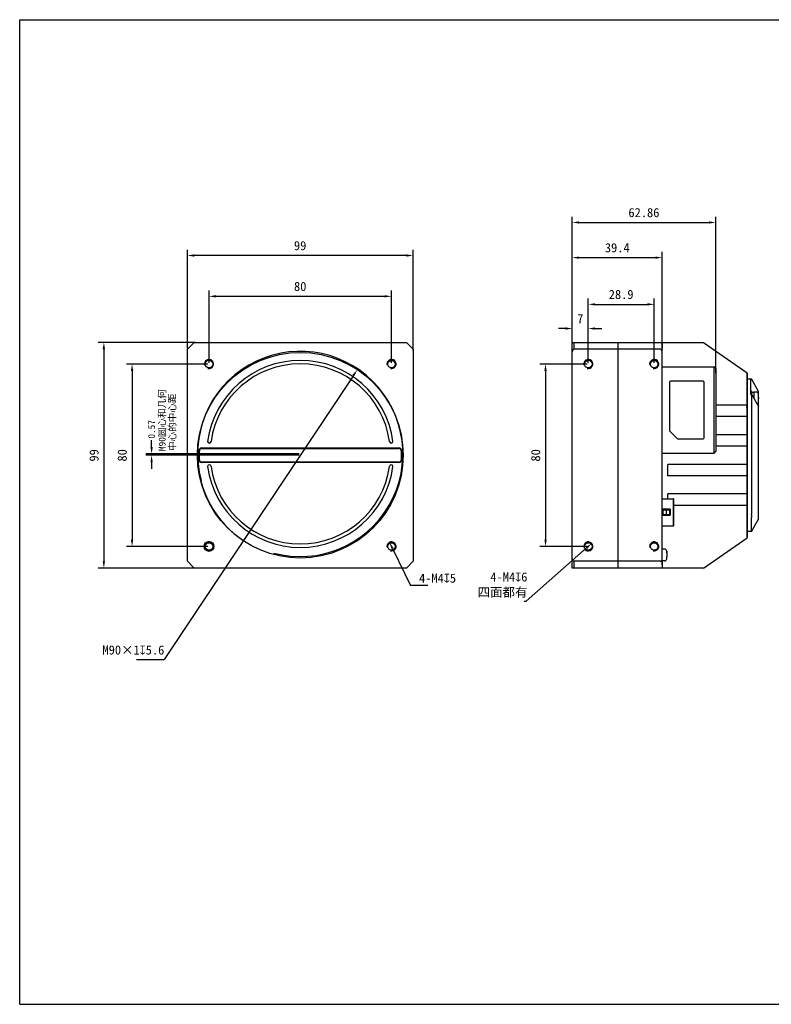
# Model space of a CAD drawing. Header units: millimetres. Extents: x 0 to 559, y 0 to 432.
# Tile 1 of 3: x 0 to 330, y 0 to 432. Entities that reach past the tile are written whole.
import ezdxf

# ---------------------------------------------------------------- set-up
doc = ezdxf.new("R2010")
doc.units = ezdxf.units.MM
doc.header["$LTSCALE"] = 30.734
doc.header["$PDMODE"] = 3
doc.header["$PDSIZE"] = 8
doc.layers.get('0').update_dxf_attribs({"linetype": 'CONTINUOUS'})
doc.layers.get('Defpoints').update_dxf_attribs({"linetype": 'CONTINUOUS'})
for name, color, linetype in [('00_COMPONENTS', 7, 'CONTINUOUS'), ('0_COMPONENTS', 7, 'CONTINUOUS'), ('20_ALL_FEATURES', 7, 'CONTINUOUS'), ('51__DRAFT_DIMS', 7, 'CONTINUOUS')]:
    doc.layers.add(name, color=color, linetype=linetype)
doc.styles.get("Standard").update_dxf_attribs({"font": 'simfang.ttf'})
doc.dimstyles.new('DIMSTYLE_6', dxfattribs={"dimtxt": 4, "dimasz": 3, "dimexe": 2.5, "dimexo": 0.5, "dimgap": 1, "dimtad": 1, "dimdsep": 46, "dimtxsty": 'STANDARD', "dimblk": '_FILLED', "dimblk1": '_FILLED', "dimblk2": '_FILLED', "dimcen": 0.09, "dimclrt": 3, "dimazin": 2, "dimtp": 0.5, "dimtm": 0.5, "dimtfac": 1, "dimtofl": 0, "dimtmove": 0, "dimatfit": 3, "dimldrblk": '_FILLED', "dimfxl": 1, "dimtolj": 1, "dimarcsym": 0})
doc.dimstyles.get("Standard").update_dxf_attribs({"dimtxt": 3, "dimasz": 3, "dimexe": 2.5, "dimexo": 0.5, "dimtad": 1, "dimdsep": 46, "dimtxsty": 'STANDARD', "dimblk": '_FILLED', "dimblk1": '_FILLED', "dimblk2": '_FILLED', "dimcen": 0.09, "dimclrt": 3, "dimazin": 2, "dimtol": 1, "dimtp": 0.01, "dimtm": 0.01, "dimtfac": 1, "dimtofl": 0, "dimtmove": 0, "dimatfit": 3, "dimldrblk": '_FILLED', "dimfxl": 1, "dimtolj": 1, "dimarcsym": 0})

# ---------------------------------------------------------------- blocks, each defined once
blk = doc.blocks.new('_FILLED')
at = {"color": 0, "linetype": 'ByBlock'}
blk.add_solid([(0, 0), (-1, 0.17), (-1, -0.17)], dxfattribs=at)
blk = doc.blocks.new('*D1')
at = {"layer": '51__DRAFT_DIMS', "color": 0, "lineweight": -2}
for p, q in [((77.14, 290.3), (34.4, 290.3)), ((36.9, 287.3), (36.9, 194.3)), ((108.21, 191.3), (34.4, 191.3))]:
    blk.add_line(p, q, dxfattribs=at)
at = {"layer": 'Defpoints', "color": 0}
for p in [(77.64, 290.3), (36.9, 191.3), (108.71, 191.3)]:
    blk.add_point(p, dxfattribs=at)
at = {"layer": '51__DRAFT_DIMS', "color": 0, "linetype": 'ByBlock', "lineweight": -2, "xscale": 3, "yscale": 3, "zscale": 3}
for p, rotation in [((36.9, 290.3), 89.99999999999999), ((36.9, 191.3), 270)]:
    blk.add_blockref('_FILLED', p, dxfattribs=dict(at, rotation=rotation))
at = {"layer": '51__DRAFT_DIMS', "insert": (30.57, 240.74), "char_height": 4, "attachment_point": 2, "rotation": 90, "line_spacing_factor": 0.9}
blk.add_mtext('\\A1;99', dxfattribs=at)
blk = doc.blocks.new('*D2')
at = {"layer": '51__DRAFT_DIMS', "color": 0, "lineweight": -2}
for p, q in [((73.51, 287.8), (73.51, 330.88)), ((169.51, 328.38), (76.51, 328.38)), ((172.51, 286.67), (172.51, 330.88))]:
    blk.add_line(p, q, dxfattribs=at)
at = {"layer": 'Defpoints', "color": 0}
for p in [(73.51, 328.38), (73.51, 287.3), (172.51, 286.17)]:
    blk.add_point(p, dxfattribs=at)
at = {"layer": '51__DRAFT_DIMS', "color": 0, "linetype": 'ByBlock', "lineweight": -2, "xscale": 3, "yscale": 3, "zscale": 3, "rotation": 180}
blk.add_blockref('_FILLED', (73.51, 328.38), dxfattribs=at)
at = {"layer": '51__DRAFT_DIMS', "color": 0, "linetype": 'ByBlock', "lineweight": -2, "xscale": 3, "yscale": 3, "zscale": 3}
blk.add_blockref('_FILLED', (172.51, 328.38), dxfattribs=at)
at = {"layer": '51__DRAFT_DIMS', "insert": (122.95, 334.72), "char_height": 4, "attachment_point": 2, "line_spacing_factor": 0.9}
blk.add_mtext('\\A1;99', dxfattribs=at)
blk = doc.blocks.new('*D3')
at = {"layer": '51__DRAFT_DIMS', "color": 0, "lineweight": -2}
for p, q in [((83.01, 281.3), (83.01, 312.99)), ((163.01, 281.3), (163.01, 312.99)), ((86.01, 310.49), (160.01, 310.49))]:
    blk.add_line(p, q, dxfattribs=at)
at = {"layer": 'Defpoints', "color": 0}
for p in [(163.01, 310.49), (83.01, 280.8), (163.01, 280.8)]:
    blk.add_point(p, dxfattribs=at)
at = {"layer": '51__DRAFT_DIMS', "color": 0, "linetype": 'ByBlock', "lineweight": -2, "xscale": 3, "yscale": 3, "zscale": 3, "rotation": 180}
blk.add_blockref('_FILLED', (83.01, 310.49), dxfattribs=at)
at = {"layer": '51__DRAFT_DIMS', "color": 0, "linetype": 'ByBlock', "lineweight": -2, "xscale": 3, "yscale": 3, "zscale": 3}
blk.add_blockref('_FILLED', (163.01, 310.49), dxfattribs=at)
at = {"layer": '51__DRAFT_DIMS', "insert": (122.97, 316.82), "char_height": 4, "attachment_point": 2, "line_spacing_factor": 0.9}
blk.add_mtext('\\A1;80', dxfattribs=at)
blk = doc.blocks.new('*D4')
at = {"layer": '51__DRAFT_DIMS', "color": 0, "lineweight": -2}
for p, q in [((82.51, 280.8), (46.76, 280.8)), ((49.26, 277.8), (49.26, 203.8)), ((82.51, 200.8), (46.76, 200.8))]:
    blk.add_line(p, q, dxfattribs=at)
at = {"layer": 'Defpoints', "color": 0}
for p in [(83.01, 280.8), (49.26, 200.8), (83.01, 200.8)]:
    blk.add_point(p, dxfattribs=at)
at = {"layer": '51__DRAFT_DIMS', "color": 0, "linetype": 'ByBlock', "lineweight": -2, "xscale": 3, "yscale": 3, "zscale": 3}
for p, rotation in [((49.26, 280.8), 89.99999999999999), ((49.26, 200.8), 270)]:
    blk.add_blockref('_FILLED', p, dxfattribs=dict(at, rotation=rotation))
at = {"layer": '51__DRAFT_DIMS', "insert": (42.93, 240.75), "char_height": 4, "attachment_point": 2, "rotation": 90, "line_spacing_factor": 0.9}
blk.add_mtext('\\A1;80', dxfattribs=at)
blk = doc.blocks.new('*D59')
at = {"layer": '51__DRAFT_DIMS', "color": 0, "lineweight": -2}
for p in [(163.44, 199.9), (179, 183.63)]:
    blk.add_line(p, (171.26, 183.63), dxfattribs=at)
at = {"layer": 'Defpoints', "color": 0}
for p in [(162.14, 202.6), (163.88, 198.99)]:
    blk.add_point(p, dxfattribs=at)
at = {"layer": '51__DRAFT_DIMS', "color": 0, "linetype": 'ByBlock', "lineweight": -2, "xscale": 3, "yscale": 3, "zscale": 3, "rotation": 115.6809247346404}
blk.add_blockref('_FILLED', (162.14, 202.6), dxfattribs=at)
at = {"layer": '51__DRAFT_DIMS', "insert": (179, 185.97), "char_height": 4, "attachment_point": 1, "line_spacing_factor": 0.9}
blk.add_mtext('\\A1;{}{{\\H0.7x;}{}}', dxfattribs=at)
blk = doc.blocks.new('*D56')
at = {"layer": '51__DRAFT_DIMS', "color": 0, "lineweight": -2}
for p in [(146.28, 275.76), (51.27, 151.23)]:
    blk.add_line(p, (63.39, 151.23), dxfattribs=at)
at = {"layer": 'Defpoints', "color": 0}
for p in [(147.94, 278.26), (98.08, 203.34)]:
    blk.add_point(p, dxfattribs=at)
at = {"layer": '51__DRAFT_DIMS', "color": 0, "linetype": 'ByBlock', "lineweight": -2, "xscale": 3, "yscale": 3, "zscale": 3, "rotation": 56.35182782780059}
blk.add_blockref('_FILLED', (147.94, 278.26), dxfattribs=at)
at = {"layer": '51__DRAFT_DIMS', "insert": (54.2, 157.56), "char_height": 4, "attachment_point": 3, "line_spacing_factor": 0.9}
blk.add_mtext('\\A1; {}{{\\H0.7x;}{}}', dxfattribs=at)
blk = doc.blocks.new('*D7')
at = {"layer": '51__DRAFT_DIMS', "color": 0, "lineweight": -2}
for p, q in [((248.77, 280.8), (228.02, 280.8)), ((230.52, 277.8), (230.52, 203.8)), ((248.77, 200.8), (228.02, 200.8))]:
    blk.add_line(p, q, dxfattribs=at)
at = {"layer": 'Defpoints', "color": 0}
for p in [(249.27, 280.8), (230.52, 200.8), (249.27, 200.8)]:
    blk.add_point(p, dxfattribs=at)
at = {"layer": '51__DRAFT_DIMS', "color": 0, "linetype": 'ByBlock', "lineweight": -2, "xscale": 3, "yscale": 3, "zscale": 3}
for p, rotation in [((230.52, 280.8), 89.99999999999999), ((230.52, 200.8), 270)]:
    blk.add_blockref('_FILLED', p, dxfattribs=dict(at, rotation=rotation))
at = {"layer": '51__DRAFT_DIMS', "insert": (224.18, 240.75), "char_height": 4, "attachment_point": 2, "rotation": 90, "line_spacing_factor": 0.9}
blk.add_mtext('\\A1;80', dxfattribs=at)
blk = doc.blocks.new('*D8')
at = {"layer": '51__DRAFT_DIMS', "color": 0, "lineweight": -2}
for p, q in [((242.27, 286.67), (242.27, 298.86)), ((249.27, 281.3), (249.27, 298.86)), ((239.27, 296.36), (236.27, 296.36)), ((252.27, 296.36), (255.27, 296.36))]:
    blk.add_line(p, q, dxfattribs=at)
at = {"layer": 'Defpoints', "color": 0}
for p in [(249.27, 296.36), (242.27, 286.17), (249.27, 280.8)]:
    blk.add_point(p, dxfattribs=at)
at = {"layer": '51__DRAFT_DIMS', "color": 0, "linetype": 'ByBlock', "lineweight": -2, "xscale": 3, "yscale": 3, "zscale": 3}
blk.add_blockref('_FILLED', (242.27, 296.36), dxfattribs=at)
at = {"layer": '51__DRAFT_DIMS', "color": 0, "linetype": 'ByBlock', "lineweight": -2, "xscale": 3, "yscale": 3, "zscale": 3, "rotation": 180}
blk.add_blockref('_FILLED', (249.27, 296.36), dxfattribs=at)
at = {"layer": '51__DRAFT_DIMS', "insert": (245.75, 302.7), "char_height": 4, "attachment_point": 2, "line_spacing_factor": 0.9}
blk.add_mtext('\\A1;7', dxfattribs=at)
blk = doc.blocks.new('*D9')
at = {"layer": '51__DRAFT_DIMS', "color": 0, "lineweight": -2}
for p, q in [((249.27, 281.3), (249.27, 309.47)), ((252.27, 306.97), (275.17, 306.97)), ((278.17, 281.3), (278.17, 309.47))]:
    blk.add_line(p, q, dxfattribs=at)
at = {"layer": 'Defpoints', "color": 0}
for p in [(278.17, 306.97), (249.27, 280.8), (278.17, 280.8)]:
    blk.add_point(p, dxfattribs=at)
at = {"layer": '51__DRAFT_DIMS', "color": 0, "linetype": 'ByBlock', "lineweight": -2, "xscale": 3, "yscale": 3, "zscale": 3, "rotation": 180}
blk.add_blockref('_FILLED', (249.27, 306.97), dxfattribs=at)
at = {"layer": '51__DRAFT_DIMS', "color": 0, "linetype": 'ByBlock', "lineweight": -2, "xscale": 3, "yscale": 3, "zscale": 3}
blk.add_blockref('_FILLED', (278.17, 306.97), dxfattribs=at)
at = {"layer": '51__DRAFT_DIMS', "insert": (263.67, 313.31), "char_height": 4, "attachment_point": 2, "line_spacing_factor": 0.9}
blk.add_mtext('\\A1;28.9', dxfattribs=at)
blk = doc.blocks.new('*D10')
at = {"layer": '51__DRAFT_DIMS', "color": 0, "lineweight": -2}
for p, q in [((242.27, 286.67), (242.27, 329.95)), ((281.67, 286.67), (281.67, 329.95)), ((245.27, 327.45), (278.67, 327.45))]:
    blk.add_line(p, q, dxfattribs=at)
at = {"layer": 'Defpoints', "color": 0}
for p in [(281.67, 327.45), (242.27, 286.17), (281.67, 286.17)]:
    blk.add_point(p, dxfattribs=at)
at = {"layer": '51__DRAFT_DIMS', "color": 0, "linetype": 'ByBlock', "lineweight": -2, "xscale": 3, "yscale": 3, "zscale": 3, "rotation": 180}
blk.add_blockref('_FILLED', (242.27, 327.45), dxfattribs=at)
at = {"layer": '51__DRAFT_DIMS', "color": 0, "linetype": 'ByBlock', "lineweight": -2, "xscale": 3, "yscale": 3, "zscale": 3}
blk.add_blockref('_FILLED', (281.67, 327.45), dxfattribs=at)
at = {"layer": '51__DRAFT_DIMS', "insert": (261.98, 333.79), "char_height": 4, "attachment_point": 2, "line_spacing_factor": 0.9}
blk.add_mtext('\\A1;39.4', dxfattribs=at)
blk = doc.blocks.new('*D11')
at = {"layer": '51__DRAFT_DIMS', "color": 0, "lineweight": -2}
for p, q in [((242.27, 286.67), (242.27, 345.38)), ((245.27, 342.88), (302.13, 342.88)), ((305.13, 276.84), (305.13, 345.38))]:
    blk.add_line(p, q, dxfattribs=at)
at = {"layer": 'Defpoints', "color": 0}
for p in [(305.13, 342.88), (242.27, 286.17), (305.13, 276.34)]:
    blk.add_point(p, dxfattribs=at)
at = {"layer": '51__DRAFT_DIMS', "color": 0, "linetype": 'ByBlock', "lineweight": -2, "xscale": 3, "yscale": 3, "zscale": 3, "rotation": 180}
blk.add_blockref('_FILLED', (242.27, 342.88), dxfattribs=at)
at = {"layer": '51__DRAFT_DIMS', "color": 0, "linetype": 'ByBlock', "lineweight": -2, "xscale": 3, "yscale": 3, "zscale": 3}
blk.add_blockref('_FILLED', (305.13, 342.88), dxfattribs=at)
at = {"layer": '51__DRAFT_DIMS', "insert": (273.66, 349.21), "char_height": 4, "attachment_point": 2, "line_spacing_factor": 0.9}
blk.add_mtext('\\A1;62.86', dxfattribs=at)
blk = doc.blocks.new('*D58')
at = {"layer": '51__DRAFT_DIMS', "color": 0, "lineweight": -2}
for p in [(248.52, 200.13), (221.09, 176.75)]:
    blk.add_line(p, (222.09, 176.75), dxfattribs=at)
at = {"layer": 'Defpoints', "color": 0}
for p in [(247.77, 199.47), (250.77, 202.12)]:
    blk.add_point(p, dxfattribs=at)
at = {"layer": '51__DRAFT_DIMS', "color": 0, "linetype": 'ByBlock', "lineweight": -2, "xscale": 3, "yscale": 3, "zscale": 3, "rotation": 41.51144558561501}
blk.add_blockref('_FILLED', (250.77, 202.12), dxfattribs=at)
at = {"layer": '51__DRAFT_DIMS', "insert": (221.09, 179.08), "char_height": 4, "attachment_point": 3, "line_spacing_factor": 0.9}
blk.add_mtext('\\A1;{}{{\\H0.7x;}{}}', dxfattribs=at)
blk = doc.blocks.new('*D73')
at = {"color": 0, "lineweight": -2}
for p, q in [((57.82, 244.37), (57.82, 247.37)), ((122.51, 241.37), (55.32, 241.37)), ((122.51, 240.8), (55.32, 240.8)), ((57.82, 237.8), (57.82, 234.8))]:
    blk.add_line(p, q, dxfattribs=at)
at = {"layer": 'Defpoints', "color": 0}
for p in [(57.82, 241.37), (123.01, 241.37), (123.01, 240.8)]:
    blk.add_point(p, dxfattribs=at)
at = {"color": 0, "linetype": 'ByBlock', "lineweight": -2, "xscale": 3, "yscale": 3, "zscale": 3}
for p, rotation in [((57.82, 241.37), 270), ((57.82, 240.8), 90)]:
    blk.add_blockref('_FILLED', p, dxfattribs=dict(at, rotation=rotation))
at = {"color": 0, "insert": (57.82, 252.15), "char_height": 3, "attachment_point": 5, "rotation": 90}
blk.add_mtext('\\A1;0.57{}{{\\H0.7x;}{}}', dxfattribs=at)

msp = doc.modelspace()

# ---------------------------------------------------------------- linework, layer by layer
at = {"color": 7}
for p, q in [((0, 0), (0, 431.8)), ((0, 431.8), (558.8, 431.8)), ((0, 0), (558.8, 0))]:
    msp.add_line(p, q, dxfattribs=at)
for p, q in [((281.827, 217.094), (281.827, 214.5)), ((281.927, 216.972), (281.927, 214.622)), ((281.927, 216.797), (281.927, 214.797))]:
    msp.add_line(p, q)
at = {"layer": '00_COMPONENTS', "color": 7}
for p, q in [((76.51, 290.297), (73.51, 287.297)), ((76.46, 290.297), (169.51, 290.297)), ((172.51, 287.297), (169.51, 290.297)), ((242.267, 191.297), (242.267, 290.297)), ((242.267, 290.297), (262.267, 290.297)), ((262.267, 290.297), (262.267, 191.297)), ((262.367, 289.397), (262.267, 289.397)), ((262.367, 191.297), (262.367, 290.297)), ((262.367, 290.297), (299.71, 290.297)), ((281.667, 290.297), (281.667, 288.857)), ((299.71, 290.297), (318.918, 276.997)), ((73.51, 194.297), (73.51, 287.297)), ((172.51, 287.297), (172.51, 194.297)), ((262.267, 287.297), (243.067, 287.297)), ((280.867, 287.297), (262.367, 287.297)), ((281.667, 192.742), (281.667, 288.852)), ((281.667, 279.587), (304.327, 279.587)), ((304.327, 279.587), (304.327, 241.587)), ((305.127, 278.787), (304.327, 279.587)), ((305.127, 278.787), (305.127, 242.387)), ((318.917, 204.597), (318.917, 276.997)), ((284.827, 272.737), (284.827, 251.664)), ((299.627, 273.237), (285.327, 273.237)), ((300.127, 248.437), (300.127, 272.737)), ((318.917, 274.293), (320.862, 274.293)), ((323.917, 268.793), (320.862, 274.293)), ((318.917, 262.797), (305.127, 262.797)), ((318.417, 262.043), (318.917, 262.043)), ((318.917, 257.797), (305.127, 257.797)), ((284.974, 251.311), (288.201, 248.084)), ((82.381, 246.867), (82.388, 246.867)), ((83.888, 246.867), (83.895, 246.867)), ((162.126, 246.867), (162.133, 246.867)), ((163.633, 246.867), (163.64, 246.867)), ((288.555, 247.937), (299.627, 247.937)), ((318.917, 249.797), (305.127, 249.797)), ((78.56, 238.797), (78.56, 242.797)), ((78.76, 238.797), (78.76, 242.797)), ((79.76, 243.997), (166.26, 243.997)), ((79.76, 243.797), (166.26, 243.797)), ((167.26, 242.797), (167.26, 238.797)), ((167.46, 242.797), (167.46, 238.797)), ((305.127, 242.387), (304.327, 241.587)), ((318.917, 244.797), (305.127, 244.797)), ((166.26, 237.797), (79.76, 237.797)), ((166.26, 237.597), (79.76, 237.597)), ((304.327, 241.587), (281.667, 241.587)), ((82.388, 235.297), (82.381, 235.297)), ((83.895, 235.297), (83.888, 235.297)), ((162.133, 235.867), (162.126, 235.867)), ((163.64, 235.297), (163.633, 235.297)), ((284.167, 231.797), (284.167, 236.797)), ((318.917, 236.797), (284.167, 236.797)), ((318.917, 231.797), (284.167, 231.797)), ((284.167, 221.747), (284.167, 223.797)), ((318.917, 223.797), (284.167, 223.797)), ((318.917, 218.797), (286.727, 218.797)), ((282.667, 199.672), (281.667, 199.672)), ((283.667, 198.672), (283.667, 198.567)), ((282.667, 194.422), (281.667, 194.422)), ((283.667, 198.486), (283.667, 196.292)), ((283.667, 195.422), (283.667, 196.275)), ((73.51, 194.297), (76.51, 191.297)), ((169.51, 191.297), (76.51, 191.297)), ((169.51, 191.297), (172.51, 194.297)), ((262.267, 191.297), (242.267, 191.297)), ((262.267, 194.297), (243.067, 194.297)), ((262.367, 192.197), (262.267, 192.197)), ((280.867, 194.297), (262.367, 194.297)), ((299.71, 191.297), (262.367, 191.297)), ((281.667, 192.737), (281.667, 191.297))]:
    msp.add_line(p, q, dxfattribs=at)
at = {"layer": '00_COMPONENTS', "color": 4}
for p, q in [((243.067, 287.297), (243.067, 290.297)), ((262.367, 288.958), (262.267, 288.958)), ((262.367, 286.939), (262.267, 286.939)), ((262.367, 285.879), (262.267, 285.879)), ((78.56, 242.797), (78.76, 242.797)), ((79.76, 243.997), (79.76, 243.797)), ((166.26, 243.997), (166.26, 243.797)), ((167.46, 242.797), (167.26, 242.797)), ((78.56, 238.797), (78.76, 238.797)), ((79.76, 237.597), (79.76, 237.797)), ((166.26, 237.597), (166.26, 237.797)), ((167.46, 238.797), (167.26, 238.797)), ((262.367, 195.716), (262.267, 195.716)), ((262.367, 194.655), (262.267, 194.655)), ((283.653, 196.148), (283.667, 196.148)), ((243.067, 191.297), (243.067, 194.297)), ((262.367, 192.637), (262.267, 192.637))]:
    msp.add_line(p, q, dxfattribs=at)
at = {"layer": '00_COMPONENTS', "color": 7}
for centre, radius in [((123.01, 240.797), 45.1), ((83.01, 280.797), 1.65), ((163.01, 280.797), 1.65), ((249.267, 280.797), 1.65), ((278.167, 280.797), 1.65), ((83.01, 200.797), 2.15), ((83.01, 200.797), 1.65), ((163.01, 200.797), 1.65), ((249.267, 200.797), 1.65), ((278.167, 200.797), 1.65)]:
    msp.add_circle(centre, radius, dxfattribs=at)
at = {"layer": '00_COMPONENTS', "color": 4}
for centre, radius in [((123.01, 241.367), 45), ((83.01, 280.797), 2), ((163.01, 280.797), 2), ((249.267, 280.797), 2), ((278.167, 280.797), 2), ((83.01, 200.797), 2), ((163.01, 200.797), 2), ((249.267, 200.797), 2), ((278.167, 200.797), 2)]:
    msp.add_arc(centre, radius, 255, 195, dxfattribs=at)
at = {"layer": '00_COMPONENTS', "color": 7}
for centre, radius, start, end in [((123.01, 241.367), 41, 7.70926, 172.29074), ((123.01, 241.367), 39.5, 8.0039, 171.9961), ((285.327, 272.737), 0.5, 90, 180), ((299.627, 272.737), 0.5, 0, 90), ((285.327, 251.664), 0.5, 180, 225), ((83.138, 246.867), 0.75, 180, 0), ((162.883, 246.867), 0.75, 180, 0), ((288.555, 248.437), 0.5, 225, 270), ((299.627, 248.437), 0.5, 270, 360), ((79.76, 242.797), 1.2, 90, 180), ((79.76, 242.797), 1, 90, 180), ((166.26, 242.797), 1.2, 0, 90), ((166.26, 242.797), 1, 0, 90), ((79.76, 238.797), 1.2, 180, 270), ((79.76, 238.797), 1, 180, 270), ((166.26, 238.797), 1.2, 270, 360), ((166.26, 238.797), 1, 270, 360), ((123.01, 241.367), 41, 187.70926, 352.29074), ((83.138, 235.867), 0.75, 0, 180), ((123.01, 241.367), 39.5, 188.0039, 351.9961), ((162.883, 235.867), 0.75, 0, 180), ((282.667, 198.672), 1, 0, 90), ((282.667, 195.422), 1, 270, 360), ((279.719, 198.399), 3.94, 1.40851, 3.12995), ((283.076, 198.486), 0.592, 0.03332, 12.56062), ((279.91, 198.284), 3.749, 356.87556, 357.78889), ((283.076, 197.951), 0.592, 0.03332, 12.56062), ((283.187, 196.293), 0.48, 346.05337, 359.9385), ((283.187, 195.698), 0.48, 346.05337, 359.9385), ((278.398, 198.336), 5.262, 357.85733, 359.80224), ((278.274, 198.36), 5.385, 0.81675, 1.44755), ((277.515, 198.348), 6.145, 359.72162, 0.82883), ((276.361, 195.874), 7.298, 359.2534, 359.6432), ((275.727, 195.878), 7.933, 359.6432, 0.0026)]:
    msp.add_arc(centre, radius, start, end, dxfattribs=at)
for centre, major_axis, start_param, end_param in [((243.067, 286.166), (0, 1.131), 0, 1.5707963), ((280.867, 286.166), (0, -1.131), 1.5707963, 3.1415927), ((243.067, 195.429), (0, 1.131), 1.5707963, 3.1415927), ((280.867, 195.429), (0, -1.131), 0, 1.5707963)]:
    msp.add_ellipse(centre, major_axis=major_axis, ratio=0.7071068, start_param=start_param, end_param=end_param, dxfattribs=at)
for points, knots in [([(281.667, 288.857), (281.667, 288.82), (281.665, 288.742), (281.66, 288.617), (281.656, 288.478), (281.654, 288.267), (281.661, 287.975), (281.667, 287.734), (281.667, 287.606)], [0, 0, 0, 0, 0.0879768, 0.1879482, 0.2992549, 0.4212111, 0.6941096, 1, 1, 1, 1]), ([(281.667, 193.988), (281.667, 193.861), (281.661, 193.619), (281.654, 193.327), (281.656, 193.116), (281.66, 192.977), (281.665, 192.852), (281.667, 192.774), (281.667, 192.737)], [0, 0, 0, 0, 0.3058904, 0.5787889, 0.7007451, 0.8120518, 0.9120232, 1, 1, 1, 1])]:
    msp.add_open_spline(points, degree=3, knots=knots, dxfattribs=at)
for points in [[(283.66, 195.879), (283.66, 195.978), (283.658, 196.078), (283.653, 196.177)], [(283.653, 195.582), (283.657, 195.648), (283.658, 195.713), (283.659, 195.779)]]:
    msp.add_open_spline(points, degree=3, dxfattribs=at)
at = {"layer": '0_COMPONENTS', "color": 7}
for p, q in [((281.667, 221.747), (286.627, 221.747)), ((286.727, 221.647), (286.627, 221.747)), ((286.627, 209.847), (286.627, 221.747)), ((286.727, 209.947), (286.727, 221.647)), ((285.227, 217.094), (281.827, 217.094)), ((285.127, 216.972), (281.927, 216.972)), ((281.927, 216.797), (284.95, 216.797)), ((283.501, 215.097), (283.501, 216.497)), ((284.95, 214.797), (284.95, 216.797)), ((285.127, 216.993), (285.127, 214.601)), ((285.227, 217.094), (285.227, 214.5)), ((281.827, 214.5), (285.227, 214.5)), ((281.927, 214.797), (284.95, 214.797)), ((285.127, 214.622), (281.927, 214.622)), ((281.667, 209.847), (286.627, 209.847)), ((286.727, 209.947), (286.627, 209.847))]:
    msp.add_line(p, q, dxfattribs=at)
at = {"layer": '0_COMPONENTS', "color": 4}
msp.add_line((283.539, 214.818), (283.539, 214.797), dxfattribs=at)
at = {"layer": '0_COMPONENTS', "color": 7}
for centre, start, end in [((303.143, 199.177), 134.99816, 135.31884), ((303.143, 232.417), 224.68116, 225.00185)]:
    msp.add_arc(centre, 25.337, start, end, dxfattribs=at)
for points, knots in [([(283.501, 216.497), (283.501, 216.536), (283.501, 216.593), (283.505, 216.666), (283.511, 216.711), (283.52, 216.744), (283.53, 216.765), (283.538, 216.777), (283.549, 216.786), (283.564, 216.795), (283.578, 216.797), (283.587, 216.797)], [0, 0, 0, 0, 0.3471929, 0.503318, 0.6393061, 0.7516733, 0.7999184, 0.843192, 0.8826168, 0.9206864, 1, 1, 1, 1]), ([(283.501, 215.097), (283.501, 215.058), (283.501, 215.001), (283.505, 214.929), (283.511, 214.883), (283.521, 214.846), (283.535, 214.821), (283.549, 214.808), (283.564, 214.799), (283.578, 214.797), (283.587, 214.797)], [0, 0, 0, 0, 0.3473691, 0.5033996, 0.6395529, 0.7522741, 0.8427364, 0.8824469, 0.9207246, 1, 1, 1, 1])]:
    msp.add_open_spline(points, degree=3, knots=knots, dxfattribs=at)
at = {"layer": '20_ALL_FEATURES', "color": 7}
for p, q in [((318.917, 276.793), (318.917, 204.793)), ((318.917, 274.293), (320.862, 274.293)), ((320.517, 267.384), (320.517, 274.236)), ((323.917, 268.793), (320.862, 274.293)), ((321.017, 268.718), (320.517, 268.718)), ((321.017, 267.372), (321.017, 268.718)), ((321.817, 268.368), (321.017, 268.368)), ((322.897, 268.468), (321.817, 268.468)), ((321.817, 268.468), (321.817, 265.932)), ((323.917, 262.226), (323.917, 268.793)), ((320.517, 267.457), (320.947, 267.457)), ((320.862, 266.972), (320.862, 215.11)), ((323.859, 262.258), (320.987, 267.428)), ((323.895, 267.543), (323.892, 267.542)), ((323.892, 266.093), (323.897, 266.093)), ((323.897, 265.493), (323.892, 265.493)), ((323.892, 264.044), (323.895, 264.044)), ((323.897, 266.093), (323.897, 267.441)), ((323.897, 264.145), (323.897, 265.493)), ((323.917, 212.793), (323.917, 262.156)), ((320.862, 207.293), (323.917, 212.793)), ((320.878, 207.949), (320.878, 213.338)), ((320.846, 207.293), (318.917, 207.293)), ((299.71, 191.297), (318.917, 204.597))]:
    msp.add_line(p, q, dxfattribs=at)
for centre, radius, start, end in [((322.897, 267.468), 1, 4.27306, 90), ((322.897, 264.118), 1, 295.43236, 355.72694), ((322.867, 267.441), 1.031, 359.999, 5.63356), ((322.866, 264.145), 1.031, 354.36683, 0.00139), ((319.222, 265.952), 4.673, 0.5128, 1.15528), ((301.792, 265.797), 22.103, 359.98948, 0.36062)]:
    msp.add_arc(centre, radius, start, end, dxfattribs=at)
for centre, major_axis, ratio, start_param, end_param in [((321.695, 266.972), (0, 1.5), 0.5555556, 1.2922911, 1.5707963), ((320.947, 267.357), (0, 0.1), 0.5555556, 5.4977871, 7.5754764), ((325.704, 265.578), (0, 4.696), 0.5555556, -3.9269908, -3.8956934), ((315.142, 212.682), (3.689, 6.641), 0.6581452, -0.9434513, -0.869724), ((315.506, 213.338), (5.372, 0), 0.6581452, 0, 0.0611936), ((315.506, 207.949), (5.372, 0), 0.6581452, -0.0611936, 0)]:
    msp.add_ellipse(centre, major_axis=major_axis, ratio=ratio, start_param=start_param, end_param=end_param, dxfattribs=at)
for points, knots in [([(323.892, 266.093), (323.893, 266.08), (323.894, 266.048), (323.893, 265.995), (323.894, 265.956), (323.894, 265.937)], [0, 0, 0, 0, 0.2500066, 0.6249996, 1, 1, 1, 1]), ([(323.895, 265.793), (323.895, 265.768), (323.894, 265.706), (323.895, 265.606), (323.893, 265.531), (323.892, 265.493)], [0, 0, 0, 0, 0.2500005, 0.6250038, 1, 1, 1, 1]), ([(320.846, 214.615), (320.835, 214.424), (320.833, 214.069), (320.853, 213.716), (320.868, 213.554)], [0, 0, 0, 0, 0.5410188, 1, 1, 1, 1]), ([(320.868, 207.733), (320.862, 207.671), (320.852, 207.562), (320.841, 207.437), (320.836, 207.363), (320.836, 207.326), (320.836, 207.305), (320.843, 207.293), (320.846, 207.293)], [0, 0, 0, 0, 0.4216788, 0.7355007, 0.8475358, 0.9281732, 0.9773699, 1, 1, 1, 1])]:
    msp.add_open_spline(points, degree=3, knots=knots, dxfattribs=at)
at = {"layer": '51__DRAFT_DIMS', "color": 4}
for centre, radius, start, end in [((123.01, 240.797), 45, 180, 236.98842), ((249.267, 200.797), 2, 207.4752, 270)]:
    msp.add_arc(centre, radius, start, end, dxfattribs=at)

# ---------------------------------------------------------------- texts
for s, p in [('M90圆心和几何', (63.939, 242.608)), ('中心的中心距', (68.403, 242.658))]:
    msp.add_text(s, height=3, rotation=90).set_placement(p)
at = {"layer": '51__DRAFT_DIMS', "char_height": 4, "attachment_point": 3}
for s, insert in [('\\A1;4-M4{\\Fgdt|c134;x}5', (191.315, 188.893)), ('\\A1;4-M4{\\Fgdt|c134;x}6\\P四面都有', (222.578, 189.407)), ('\\A1;M90×1{\\Fgdt|c134;x}5.6', (63.406, 157.391))]:
    msp.add_mtext(s, dxfattribs=dict(at, insert=insert))

# ---------------------------------------------------------------- dimensions: what is measured, and where the dimension line sits
dim = msp.add_linear_dim(base=(57.819, 241.367), p1=(123.01, 240.797), p2=(123.01, 241.367), angle=90, text='0.57{}{{\\H0.7x;}{}}', dimstyle='STANDARD', override={"dimtad": 0, "dimclrt": 0})
dim.commit()
dim.dimension.update_dxf_attribs({"geometry": '*D73', "text_midpoint": (57.819, 252.149)})
at = {"layer": '51__DRAFT_DIMS', "color": 8}
for base, p1, p2, picture, middle in [((305.127, 342.881), (242.267, 286.166), (305.127, 276.345), '*D11', (273.656, 342.881)), ((281.667, 327.453), (242.267, 286.166), (281.667, 286.166), '*D10', (261.982, 327.453)), ((163.01, 310.488), (83.01, 280.797), (163.01, 280.797), '*D3', (122.967, 310.488)), ((278.167, 306.974), (249.267, 280.797), (278.167, 280.797), '*D9', (263.673, 306.974)), ((249.267, 296.365), (242.267, 286.166), (249.267, 280.797), '*D8', (245.75, 296.365))]:
    dim = msp.add_linear_dim(base=base, p1=p1, p2=p2, dimstyle='DIMSTYLE_6', override={"dimtxsty": 'STANDARD', "dimclrt": 256, "dimldrblk": '_FILLED'}, dxfattribs=at)
    dim.commit()
    dim.dimension.update_dxf_attribs({"geometry": picture, "text_midpoint": middle, "dimtype": 160})
for base, p1, p2, angle, picture, middle in [((73.51, 328.384), (172.51, 286.166), (73.51, 287.297), 180, '*D2', (122.955, 328.384)), ((36.904, 191.297), (77.642, 290.297), (108.71, 191.297), 270, '*D1', (36.904, 240.742)), ((49.26, 200.797), (83.01, 280.797), (83.01, 200.797), 270, '*D4', (49.26, 240.753)), ((230.517, 200.797), (249.267, 280.797), (249.267, 200.797), 270, '*D7', (230.517, 240.753))]:
    dim = msp.add_linear_dim(base=base, p1=p1, p2=p2, angle=angle, dimstyle='DIMSTYLE_6', override={"dimtxsty": 'STANDARD', "dimclrt": 256, "dimldrblk": '_FILLED'}, dxfattribs=at)
    dim.commit()
    dim.dimension.update_dxf_attribs({"geometry": picture, "text_midpoint": middle, "dimtype": 160})
for p1, p2, text, picture, middle in [((98.076, 203.337), (147.945, 278.258), ' {}{{\\H0.7x;}{}}', '*D56', (52.735, 151.228)), ((163.877, 198.995), (162.144, 202.6), '{}{{\\H0.7x;}{}}', '*D59', (178.995, 183.633)), ((247.77, 199.472), (250.765, 202.123), '{}{{\\H0.7x;}{}}', '*D58', (221.093, 176.745))]:
    dim = msp.add_diameter_dim_2p(p1=p1, p2=p2, text=text, dimstyle='DIMSTYLE_6', override={"dimtxt": 4, "dimgap": 1, "dimtoh": 1, "dimlfac": 1, "dimtxsty": 'STANDARD', "dimclrt": 256, "dimtix": 0, "dimtofl": 0, "dimtmove": 0, "dimatfit": 3}, dxfattribs=at)
    dim.commit()
    dim.dimension.update_dxf_attribs({"geometry": picture, "text_midpoint": middle, "dimtype": 163})

doc.saveas('drawing.dxf')
